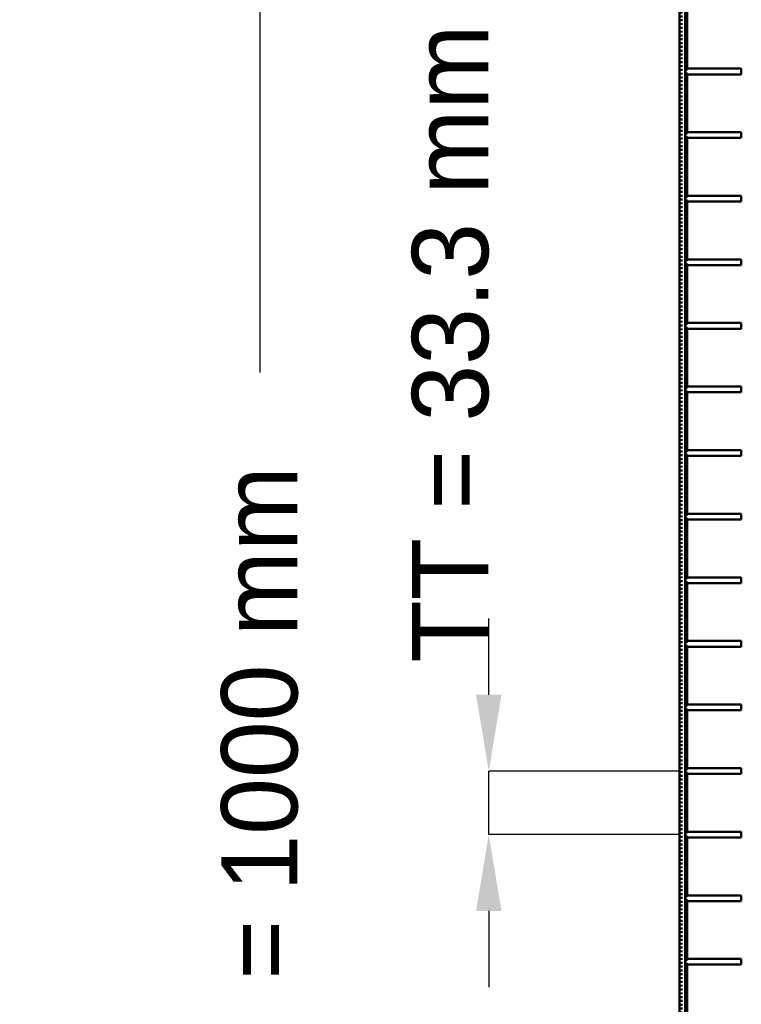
# Model space of a CAD drawing. Header units: millimetres. Extents: x -846 to 545, y -500 to 878.
# Tile 2 of 10: x -846 to -468, y -122 to 394. Entities that reach past the tile are written whole.
import ezdxf

# ---------------------------------------------------------------- set-up
doc = ezdxf.new("R2010")
doc.units = ezdxf.units.MM
doc.linetypes.add('Dashed', pattern=[2, 1, -1])
for name, color, linetype, lineweight in [('2d ConnectionPoints', 7, 'Continuous', 50), ('AM_0', 7, 'Continuous', 50), ('AM_5', 3, 'Continuous', 25), ('AM_9', 6, 'Dashed', 25)]:
    doc.layers.add(name, color=color, linetype=linetype, lineweight=lineweight)
doc.dimstyles.new('ISO-25', dxfattribs={"dimtxt": 2.5, "dimasz": 2.5, "dimexe": 1.25, "dimexo": 0.625, "dimtad": 1, "dimtxsty": 'Standard', "dimcen": 2.5, "dimadec": 0, "dimazin": 0, "dimtfac": 1, "dimtmove": 0, "dimatfit": 3, "dimfxl": 1, "dimarcsym": 0})

# ---------------------------------------------------------------- blocks, each defined once
blk = doc.blocks.new('44_jnk1orivqwey68hrtzmp234yi________0_in_LPP33033311100010003500_4')
at = {"layer": 'AM_0'}
for p, q in [((-467.62, -98.49), (-497, -98.49)), ((-497, -98.49), (-497, -101.49)), ((-467.62, -101.49), (-497, -101.49)), ((-467.62, -98.49), (-467.62, -101.49))]:
    blk.add_line(p, q, dxfattribs=at)
blk = doc.blocks.new('45_qhl4vm21uz4o5wi3tkoz922ux________0_in_LPP33033311100010003500_4')
at = {"layer": 'AM_0'}
for p, q in [((-467.62, -65.16), (-497, -65.16)), ((-497, -65.16), (-497, -68.16)), ((-467.62, -65.16), (-467.62, -68.16)), ((-467.62, -68.16), (-497, -68.16))]:
    blk.add_line(p, q, dxfattribs=at)
blk = doc.blocks.new('46_7u679fepvlqnecfr2um9ljlnf________0_in_LPP33033311100010003500_4')
at = {"layer": 'AM_0'}
for p, q in [((-467.62, -31.83), (-497, -31.83)), ((-497, -31.83), (-497, -34.83)), ((-467.62, -34.83), (-497, -34.83)), ((-467.62, -31.83), (-467.62, -34.83))]:
    blk.add_line(p, q, dxfattribs=at)
blk = doc.blocks.new('47_va5wtaoly3u7zezcn3fso2cpl________0_in_LPP33033311100010003500_4')
at = {"layer": 'AM_0'}
for p, q in [((-467.62, 1.5), (-497, 1.5)), ((-497, 1.5), (-497, -1.5)), ((-467.62, 1.5), (-467.62, -1.5)), ((-467.62, -1.5), (-497, -1.5))]:
    blk.add_line(p, q, dxfattribs=at)
blk = doc.blocks.new('48_w1c6fzk3bwub81ort92mgsl0o________0_in_LPP33033311100010003500_4')
at = {"layer": 'AM_0'}
for p, q in [((-467.62, 34.83), (-497, 34.83)), ((-497, 34.83), (-497, 31.83)), ((-467.62, 31.83), (-497, 31.83)), ((-467.62, 34.83), (-467.62, 31.83))]:
    blk.add_line(p, q, dxfattribs=at)
blk = doc.blocks.new('49_gfpnjj6j7qdftyu70hq1jw4yk________0_in_LPP33033311100010003500_4')
at = {"layer": 'AM_0'}
for p, q in [((-467.62, 68.16), (-497, 68.16)), ((-497, 68.16), (-497, 65.16)), ((-467.62, 68.16), (-467.62, 65.16)), ((-467.62, 65.16), (-497, 65.16))]:
    blk.add_line(p, q, dxfattribs=at)
blk = doc.blocks.new('50_0mfes00y4f2o69pjy6ptcvaue________0_in_LPP33033311100010003500_4')
at = {"layer": 'AM_0'}
for p, q in [((-467.62, 101.49), (-497, 101.49)), ((-497, 101.49), (-497, 98.49)), ((-467.62, 98.49), (-497, 98.49)), ((-467.62, 101.49), (-467.62, 98.49))]:
    blk.add_line(p, q, dxfattribs=at)
blk = doc.blocks.new('51_pcmrjqqdy8cqn769tepcufqom________0_in_LPP33033311100010003500_4')
at = {"layer": 'AM_0'}
for p, q in [((-467.62, 134.82), (-497, 134.82)), ((-497, 134.82), (-497, 131.82)), ((-467.62, 134.82), (-467.62, 131.82)), ((-467.62, 131.82), (-497, 131.82))]:
    blk.add_line(p, q, dxfattribs=at)
blk = doc.blocks.new('52_7okc65otzuc952kldazgw4i2d________0_in_LPP33033311100010003500_4')
at = {"layer": 'AM_0'}
for p, q in [((-467.62, 168.15), (-497, 168.15)), ((-497, 168.15), (-497, 165.15)), ((-467.62, 165.15), (-497, 165.15)), ((-467.62, 168.15), (-467.62, 165.15))]:
    blk.add_line(p, q, dxfattribs=at)
blk = doc.blocks.new('53_unhhbx1rfaefr89xy1jp9opka________0_in_LPP33033311100010003500_4')
at = {"layer": 'AM_0'}
for p, q in [((-467.62, 201.48), (-497, 201.48)), ((-497, 201.48), (-497, 198.48)), ((-467.62, 201.48), (-467.62, 198.48)), ((-467.62, 198.48), (-497, 198.48))]:
    blk.add_line(p, q, dxfattribs=at)
blk = doc.blocks.new('54_9vc7ux7kfxy8un7jdvmd8lqlp________0_in_LPP33033311100010003500_4')
at = {"layer": 'AM_0'}
for p, q in [((-467.62, 234.81), (-497, 234.81)), ((-497, 234.81), (-497, 231.81)), ((-467.62, 234.81), (-467.62, 231.81)), ((-467.62, 231.81), (-497, 231.81))]:
    blk.add_line(p, q, dxfattribs=at)
blk = doc.blocks.new('55_tul115lvnjeifqij24dfq4p8o________0_in_LPP33033311100010003500_4')
at = {"layer": 'AM_0'}
for p, q in [((-467.62, 268.14), (-497, 268.14)), ((-497, 268.14), (-497, 265.14)), ((-467.62, 265.14), (-497, 265.14)), ((-467.62, 268.14), (-467.62, 265.14))]:
    blk.add_line(p, q, dxfattribs=at)
blk = doc.blocks.new('56_l7er6rwnmj20e2q3b8fctpnvd________0_in_LPP33033311100010003500_4')
at = {"layer": 'AM_0'}
for p, q in [((-467.62, 301.47), (-497, 301.47)), ((-497, 301.47), (-497, 298.47)), ((-467.62, 301.47), (-467.62, 298.47)), ((-467.62, 298.47), (-497, 298.47))]:
    blk.add_line(p, q, dxfattribs=at)
blk = doc.blocks.new('57_6d7phtbxc8lseu6l4m9lqs9nd________0_in_LPP33033311100010003500_4')
at = {"layer": 'AM_0'}
for p, q in [((-467.62, 334.8), (-497, 334.8)), ((-497, 334.8), (-497, 331.8)), ((-467.62, 331.8), (-497, 331.8)), ((-467.62, 334.8), (-467.62, 331.8))]:
    blk.add_line(p, q, dxfattribs=at)
blk = doc.blocks.new('58_kkdlcgt33h6yor5ptwaroo9qn________0_in_LPP33033311100010003500_4')
at = {"layer": 'AM_0'}
for p, q in [((-467.62, 368.13), (-497, 368.13)), ((-497, 368.13), (-497, 365.13)), ((-467.62, 368.13), (-467.62, 365.13)), ((-467.62, 365.13), (-497, 365.13))]:
    blk.add_line(p, q, dxfattribs=at)
blk = doc.blocks.new('62_LP330333P350110001000VERTICAL2_0_in_LPP33033311100010003500_4')
at = {"layer": 'AM_0'}
for p, q in [((-500, -497), (-500, 497)), ((-497, -497), (-497, 497)), ((-496.05, 368.13), (-496.05, 398.46)), ((-496.05, 334.8), (-496.05, 365.13)), ((-496.05, 301.47), (-496.05, 331.8)), ((-496.05, 268.14), (-496.05, 298.47)), ((-496.05, 234.81), (-496.05, 265.14)), ((-496.05, 201.48), (-496.05, 231.81)), ((-496.05, 168.15), (-496.05, 198.48)), ((-496.05, 134.82), (-496.05, 165.15)), ((-496.05, 101.49), (-496.05, 131.82)), ((-496.05, 68.16), (-496.05, 98.49)), ((-496.05, 34.83), (-496.05, 65.16)), ((-496.05, 1.5), (-496.05, 31.83)), ((-496.05, -31.83), (-496.05, -1.5)), ((-496.05, -65.16), (-496.05, -34.83)), ((-496.05, -98.49), (-496.05, -68.16)), ((-496.05, -131.82), (-496.05, -101.49))]:
    blk.add_line(p, q, dxfattribs=at)
at = {"layer": 'AM_9'}
for p, q in [((-498.99, -497), (-498.99, 497)), ((-498.55, -497), (-498.55, 497)), ((-496.05, 365.13), (-496.05, 368.13)), ((-496.05, 331.8), (-496.05, 334.8)), ((-496.05, 298.47), (-496.05, 301.47)), ((-496.05, 265.14), (-496.05, 268.14)), ((-496.05, 231.81), (-496.05, 234.81)), ((-496.05, 198.48), (-496.05, 201.48)), ((-496.05, 165.15), (-496.05, 168.15)), ((-496.05, 131.82), (-496.05, 134.82)), ((-496.05, 98.49), (-496.05, 101.49)), ((-496.05, 65.16), (-496.05, 68.16)), ((-496.05, 31.83), (-496.05, 34.83)), ((-496.05, -1.5), (-496.05, 1.5)), ((-496.05, -34.83), (-496.05, -31.83)), ((-496.05, -68.16), (-496.05, -65.16)), ((-496.05, -101.49), (-496.05, -98.49))]:
    blk.add_line(p, q, dxfattribs=at)
blk = doc.blocks.new('*D65')
at = {"layer": 'AM_5', "color": 0, "lineweight": -2}
for p, q in [((-500, 500), (-720, 500)), ((-720, 460), (-720, 208.94)), ((-720, -460), (-720, -208.94)), ((-500, -500), (-720, -500))]:
    blk.add_line(p, q, dxfattribs=at)
at = {"layer": 'AM_5', "color": 0}
for points in [[(-713.33, 460), (-726.67, 460), (-720, 500)], [(-726.67, -460), (-713.33, -460), (-720, -500)]]:
    blk.add_solid(points, dxfattribs=at)
at = {"layer": 'Defpoints', "color": 0}
for p in [(-500, 500), (-720, -500), (-500, -500)]:
    blk.add_point(p, dxfattribs=at)
at = {"layer": 'AM_5', "color": 0, "insert": (-720, 0), "char_height": 40, "attachment_point": 5, "rotation": 90}
blk.add_mtext('B = 1000 mm', dxfattribs=at)
blk = doc.blocks.new('*D66')
at = {"layer": 'AM_5', "color": 0, "lineweight": -2}
for p, q in [((-600, 40), (-600, 80)), ((-500, 0), (-600, 0)), ((-600, -33.33), (-600, 0)), ((-500, -33.33), (-600, -33.33)), ((-600, -73.33), (-600, -113.33))]:
    blk.add_line(p, q, dxfattribs=at)
at = {"layer": 'AM_5', "color": 0}
for points in [[(-606.67, 40), (-593.33, 40), (-600, 0)], [(-593.33, -73.33), (-606.67, -73.33), (-600, -33.33)]]:
    blk.add_solid(points, dxfattribs=at)
at = {"layer": 'Defpoints', "color": 0}
for p in [(-600, 0), (-500, 0), (-500, -33.33)]:
    blk.add_point(p, dxfattribs=at)
at = {"layer": 'AM_5', "color": 0, "insert": (-620, 224), "char_height": 40, "attachment_point": 5, "rotation": 90}
blk.add_mtext('TT = 33.3 mm', dxfattribs=at)

msp = doc.modelspace()

# ---------------------------------------------------------------- linework, layer by layer
at = {"layer": '2d ConnectionPoints'}
for p in [(-497, 366.63), (-497, 366.63), (-497, 333.3), (-497, 333.3), (-497, 299.97), (-497, 299.97), (-497, 266.64), (-497, 266.64), (-497, 233.31), (-497, 233.31), (-497, 199.98), (-497, 199.98), (-497, 166.65), (-497, 166.65), (-497, 133.32), (-497, 133.32), (-497, 99.99), (-497, 99.99), (-497, 66.66), (-497, 66.66), (-497, 33.33), (-497, 33.33), (-497, 0), (-497, 0), (-497, -33.33), (-497, -33.33), (-497, -66.66), (-497, -66.66), (-497, -99.99), (-497, -99.99)]:
    msp.add_point(p, dxfattribs=at)

# ---------------------------------------------------------------- block references
for name in ['62_LP330333P350110001000VERTICAL2_0_in_LPP33033311100010003500_4', '58_kkdlcgt33h6yor5ptwaroo9qn________0_in_LPP33033311100010003500_4', '57_6d7phtbxc8lseu6l4m9lqs9nd________0_in_LPP33033311100010003500_4', '56_l7er6rwnmj20e2q3b8fctpnvd________0_in_LPP33033311100010003500_4', '55_tul115lvnjeifqij24dfq4p8o________0_in_LPP33033311100010003500_4', '54_9vc7ux7kfxy8un7jdvmd8lqlp________0_in_LPP33033311100010003500_4', '53_unhhbx1rfaefr89xy1jp9opka________0_in_LPP33033311100010003500_4', '52_7okc65otzuc952kldazgw4i2d________0_in_LPP33033311100010003500_4', '51_pcmrjqqdy8cqn769tepcufqom________0_in_LPP33033311100010003500_4', '50_0mfes00y4f2o69pjy6ptcvaue________0_in_LPP33033311100010003500_4', '49_gfpnjj6j7qdftyu70hq1jw4yk________0_in_LPP33033311100010003500_4', '48_w1c6fzk3bwub81ort92mgsl0o________0_in_LPP33033311100010003500_4', '47_va5wtaoly3u7zezcn3fso2cpl________0_in_LPP33033311100010003500_4', '46_7u679fepvlqnecfr2um9ljlnf________0_in_LPP33033311100010003500_4', '45_qhl4vm21uz4o5wi3tkoz922ux________0_in_LPP33033311100010003500_4', '44_jnk1orivqwey68hrtzmp234yi________0_in_LPP33033311100010003500_4']:
    msp.add_blockref(name, (0, 0))

# ---------------------------------------------------------------- dimensions: what is measured, and where the dimension line sits
at = {"layer": 'AM_5'}
for base, p1, p2, text, picture, middle in [((-720, -500), (-500, 500), (-500, -500), 'B = 1000 mm', '*D65', (-720, 0)), ((-600, 0), (-500, -33.33), (-500, 0), 'TT = 33.3 mm', '*D66', (-620, 224))]:
    dim = msp.add_linear_dim(base=base, p1=p1, p2=p2, angle=90, text=text, dimstyle='ISO-25', override={"dimtxt": 40, "dimasz": 40, "dimexe": 0, "dimexo": 0, "dimgap": 12}, dxfattribs=at)
    dim.commit()
    dim.dimension.update_dxf_attribs({"geometry": picture, "text_midpoint": middle, "dimtype": 160, "text_rotation": 90})

doc.saveas('drawing.dxf')
